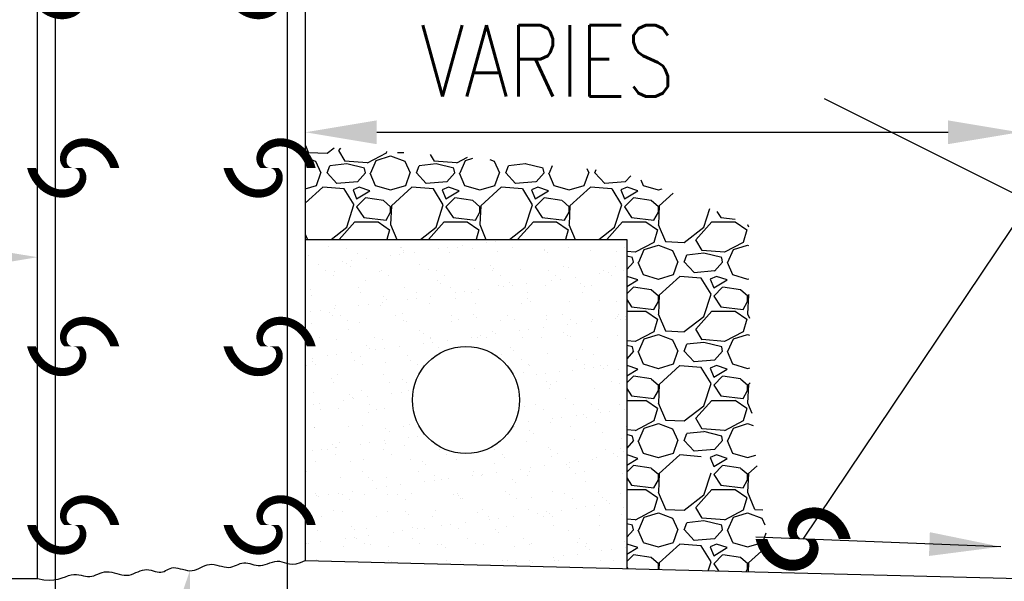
# Model space of a CAD drawing. Header units: inches. Extents: x -9715 to 32893, y -15613 to -1138.
# Tile 209 of 256: x 9218 to 9273, y -5390 to -5358. Entities that reach past the tile are written whole.
import ezdxf

# ---------------------------------------------------------------- set-up
doc = ezdxf.new("R2010")
doc.units = ezdxf.units.IN
doc.header["$MEASUREMENT"] = 0
doc.layers.get('0').update_dxf_attribs({"color": 252})
for name, color, linetype in [('S-ANNO-DIMS', 2, 'Continuous'), ('S-ANNO-TEXT', 2, 'Continuous'), ('S-WALL', 2, 'Continuous'), ('S-WALL-PATT', 1, 'Continuous'), ('S-WALL-RBAR', 4, 'Continuous')]:
    doc.layers.add(name, color=color, linetype=linetype)
doc.styles.add('125', font='romans.shx', dxfattribs={"width": 0.8, "height": 2})

# ---------------------------------------------------------------- blocks, each defined once
blk = doc.blocks.new('*X167')
at = {"color": 0}
for p, q in [((1327.08, 570.85), (1327.08, 570.85)), ((1328.64, 571.06), (1328.64, 571.06)), ((1331.08, 571.38), (1331.08, 571.38)), ((1300.58, 570.15), (1300.58, 570.15)), ((1303.44, 569.93), (1303.44, 569.93)), ((1312.58, 570.04), (1312.58, 570.04)), ((1312.78, 569.94), (1312.78, 569.94)), ((1313.14, 569.54), (1313.14, 569.54)), ((1313.16, 569.14), (1313.16, 569.14)), ((1314.93, 569.25), (1314.93, 569.25)), ((1319.01, 569.79), (1319.01, 569.79)), ((1320.57, 570), (1320.57, 570)), ((1320.84, 569.1), (1320.84, 569.1)), ((1322.12, 569.96), (1322.12, 569.96)), ((1323.01, 570.32), (1323.01, 570.32)), ((1324.76, 569.78), (1324.76, 569.78)), ((1328.94, 569.4), (1328.94, 569.4)), ((1331.46, 569.98), (1331.46, 569.98)), ((1336.77, 569.68), (1336.77, 569.68)), ((1336.79, 569.5), (1336.79, 569.5)), ((1337.32, 569.17), (1337.32, 569.17)), ((1340.81, 570), (1340.81, 570)), ((1344.47, 569.46), (1344.47, 569.46)), ((1348.95, 569.41), (1348.95, 569.41)), ((1350.15, 570.01), (1350.15, 570.01)), ((1297.21, 568.75), (1297.21, 568.75)), ((1302.86, 567.66), (1302.86, 567.66)), ((1304.42, 567.87), (1304.42, 567.87)), ((1305.31, 569.04), (1305.31, 569.04)), ((1306.86, 568.19), (1306.86, 568.19)), ((1310.93, 568.73), (1310.93, 568.73)), ((1312.49, 568.93), (1312.49, 568.93)), ((1298.78, 567.13), (1298.78, 567.13)), ((1300.04, 566.12), (1300.04, 566.12)), ((1301.44, 566.07), (1301.44, 566.07)), ((1303.57, 567.41), (1303.57, 567.41)), ((1304.12, 566.9), (1304.12, 566.9)), ((1309.12, 566.04), (1309.12, 566.04)), ((1309.38, 566.14), (1309.38, 566.14)), ((1315.75, 567.15), (1315.75, 567.15)), ((1317.22, 566.33), (1317.22, 566.33)), ((1318.72, 566.16), (1318.72, 566.16)), ((1325.07, 566.43), (1325.07, 566.43)), ((1327.75, 567.04), (1327.75, 567.04)), ((1328.07, 566.17), (1328.07, 566.17)), ((1328.3, 566.54), (1328.3, 566.54)), ((1332.75, 566.39), (1332.75, 566.39)), ((1337.41, 566.19), (1337.41, 566.19)), ((1339.93, 566.78), (1339.93, 566.78)), ((1340.85, 566.68), (1340.85, 566.68)), ((1346.75, 566.21), (1346.75, 566.21)), ((1348.7, 566.78), (1348.7, 566.78)), ((1350, 566.1), (1350, 566.1)), ((1301.3, 565.32), (1301.3, 565.32)), ((1306.73, 564.51), (1306.73, 564.51)), ((1310.65, 565.33), (1310.65, 565.33)), ((1318.73, 564.41), (1318.73, 564.41)), ((1319.99, 565.35), (1319.99, 565.35)), ((1329.33, 565.37), (1329.33, 565.37)), ((1330.91, 564.14), (1330.91, 564.14)), ((1337.92, 564.51), (1337.92, 564.51)), ((1338.67, 565.38), (1338.67, 565.38)), ((1339.48, 564.72), (1339.48, 564.72)), ((1341.92, 565.04), (1341.92, 565.04)), ((1346, 565.58), (1346, 565.58)), ((1347.56, 565.78), (1347.56, 565.78)), ((1348.02, 565.4), (1348.02, 565.4)), ((1297.4, 562.97), (1297.4, 562.97)), ((1305.5, 563.26), (1305.5, 563.26)), ((1313.35, 563.36), (1313.35, 563.36)), ((1319.29, 563.9), (1319.29, 563.9)), ((1321.03, 563.32), (1321.03, 563.32)), ((1323.33, 562.59), (1323.33, 562.59)), ((1325.77, 562.91), (1325.77, 562.91)), ((1329.13, 563.62), (1329.13, 563.62)), ((1329.85, 563.45), (1329.85, 563.45)), ((1331.41, 563.66), (1331.41, 563.66)), ((1333.85, 563.98), (1333.85, 563.98)), ((1336.98, 563.72), (1336.98, 563.72)), ((1342.92, 564.04), (1342.92, 564.04)), ((1343.47, 563.53), (1343.47, 563.53)), ((1344.66, 563.68), (1344.66, 563.68)), ((1297.71, 561.88), (1297.71, 561.88)), ((1305.86, 562.42), (1305.86, 562.42)), ((1309.71, 561.78), (1309.71, 561.78)), ((1310.27, 561.27), (1310.27, 561.27)), ((1313.7, 561.32), (1313.7, 561.32)), ((1315.2, 562.43), (1315.2, 562.43)), ((1315.26, 561.53), (1315.26, 561.53)), ((1317.7, 561.85), (1317.7, 561.85)), ((1321.77, 562.39), (1321.77, 562.39)), ((1321.9, 561.51), (1321.9, 561.51)), ((1324.54, 562.45), (1324.54, 562.45)), ((1333.89, 562.47), (1333.89, 562.47)), ((1333.9, 561.41), (1333.9, 561.41)), ((1334.45, 560.9), (1334.45, 560.9)), ((1341.04, 560.9), (1341.04, 560.9)), ((1343.23, 562.48), (1343.23, 562.48)), ((1346.08, 561.14), (1346.08, 561.14)), ((1348.89, 561), (1348.89, 561)), ((1297.55, 559.2), (1297.55, 559.2)), ((1299.11, 559.4), (1299.11, 559.4)), ((1301.55, 559.72), (1301.55, 559.72)), ((1301.63, 560.29), (1301.63, 560.29)), ((1305.62, 560.26), (1305.62, 560.26)), ((1307.18, 560.47), (1307.18, 560.47)), ((1309.31, 560.26), (1309.31, 560.26)), ((1309.62, 560.79), (1309.62, 560.79)), ((1317.41, 560.55), (1317.41, 560.55)), ((1325.26, 560.65), (1325.26, 560.65)), ((1332.94, 560.61), (1332.94, 560.61)), ((1300.7, 559.14), (1300.7, 559.14)), ((1301.25, 558.64), (1301.25, 558.64)), ((1302.46, 558.61), (1302.46, 558.61)), ((1303.73, 557.8), (1303.73, 557.8)), ((1311.8, 558.63), (1311.8, 558.63)), ((1312.88, 558.88), (1312.88, 558.88)), ((1313.07, 557.82), (1313.07, 557.82)), ((1313.54, 557.58), (1313.54, 557.58)), ((1321.15, 558.64), (1321.15, 558.64)), ((1321.22, 557.54), (1321.22, 557.54)), ((1322.41, 557.84), (1322.41, 557.84)), ((1324.88, 558.78), (1324.88, 558.78)), ((1325.43, 558.27), (1325.43, 558.27)), ((1329.32, 557.83), (1329.32, 557.83)), ((1330.49, 558.66), (1330.49, 558.66)), ((1331.75, 557.86), (1331.75, 557.86)), ((1337.06, 558.51), (1337.06, 558.51)), ((1337.17, 557.94), (1337.17, 557.94)), ((1339.83, 558.68), (1339.83, 558.68)), ((1341.1, 557.87), (1341.1, 557.87)), ((1344.69, 557.64), (1344.69, 557.64)), ((1344.85, 557.9), (1344.85, 557.9)), ((1348.76, 558.17), (1348.76, 558.17)), ((1349.07, 558.41), (1349.07, 558.41)), ((1349.17, 558.69), (1349.17, 558.69)), ((1349.62, 557.9), (1349.62, 557.9)), ((1350.33, 558.38), (1350.33, 558.38)), ((1350.44, 557.89), (1350.44, 557.89)), ((1297.59, 557.19), (1297.59, 557.19)), ((1303.86, 556.25), (1303.86, 556.25)), ((1305.69, 557.48), (1305.69, 557.48)), ((1315.86, 556.14), (1315.86, 556.14)), ((1328.04, 555.88), (1328.04, 555.88)), ((1332.61, 556.05), (1332.61, 556.05)), ((1334.17, 556.25), (1334.17, 556.25)), ((1336.61, 556.57), (1336.61, 556.57)), ((1340.69, 557.11), (1340.69, 557.11)), ((1342.25, 557.32), (1342.25, 557.32)), ((1298.94, 554.89), (1298.94, 554.89)), ((1301.82, 554.51), (1301.82, 554.51)), ((1308.28, 554.9), (1308.28, 554.9)), ((1309.5, 554.48), (1309.5, 554.48)), ((1316.42, 555.64), (1316.42, 555.64)), ((1317.6, 554.77), (1317.6, 554.77)), ((1317.62, 554.92), (1317.62, 554.92)), ((1320.46, 554.45), (1320.46, 554.45)), ((1324.54, 554.98), (1324.54, 554.98)), ((1325.45, 554.87), (1325.45, 554.87)), ((1326.1, 555.19), (1326.1, 555.19)), ((1326.97, 554.94), (1326.97, 554.94)), ((1328.54, 555.51), (1328.54, 555.51)), ((1333.13, 554.83), (1333.13, 554.83)), ((1336.31, 554.95), (1336.31, 554.95)), ((1340.05, 555.77), (1340.05, 555.77)), ((1340.6, 555.27), (1340.6, 555.27)), ((1341.23, 555.12), (1341.23, 555.12)), ((1345.65, 554.97), (1345.65, 554.97)), ((1349.08, 555.22), (1349.08, 555.22)), ((1306.84, 553.51), (1306.84, 553.51)), ((1307.4, 553), (1307.4, 553)), ((1308.39, 552.86), (1308.39, 552.86)), ((1309.95, 553.06), (1309.95, 553.06)), ((1312.39, 553.38), (1312.39, 553.38)), ((1316.46, 553.92), (1316.46, 553.92)), ((1318.02, 554.13), (1318.02, 554.13)), ((1319.03, 553.24), (1319.03, 553.24)), ((1331.03, 553.14), (1331.03, 553.14)), ((1331.58, 552.63), (1331.58, 552.63)), ((1343.21, 552.88), (1343.21, 552.88)), ((1297.78, 551.41), (1297.78, 551.41)), ((1300.31, 551.79), (1300.31, 551.79)), ((1301.87, 552), (1301.87, 552)), ((1304.31, 552.32), (1304.31, 552.32)), ((1304.89, 551.1), (1304.89, 551.1)), ((1305.88, 551.7), (1305.88, 551.7)), ((1313.73, 551.8), (1313.73, 551.8)), ((1314.23, 551.11), (1314.23, 551.11)), ((1329.51, 552.05), (1329.51, 552.05)), ((1332.91, 551.15), (1332.91, 551.15)), ((1337.36, 552.15), (1337.36, 552.15)), ((1342.25, 551.17), (1342.25, 551.17)), ((1345.04, 552.12), (1345.04, 552.12)), ((1296.81, 550.27), (1296.81, 550.27)), ((1297.83, 550.88), (1297.83, 550.88)), ((1298.38, 550.37), (1298.38, 550.37)), ((1306.15, 550.29), (1306.15, 550.29)), ((1310.01, 550.61), (1310.01, 550.61)), ((1315.49, 550.31), (1315.49, 550.31)), ((1334.18, 550.34), (1334.18, 550.34)), ((1334.19, 550.24), (1334.19, 550.24)), ((1341.42, 549.34), (1341.42, 549.34)), ((1343.45, 549.71), (1343.45, 549.71)), ((1343.52, 550.36), (1343.52, 550.36)), ((1345.02, 549.91), (1345.02, 549.91)), ((1346.2, 550.14), (1346.2, 550.14)), ((1346.75, 549.63), (1346.75, 549.63)), ((1347.45, 550.23), (1347.45, 550.23)), ((1349.27, 549.44), (1349.27, 549.44)), ((1300.99, 547.98), (1300.99, 547.98)), ((1302.01, 548.73), (1302.01, 548.73)), ((1309.68, 548.69), (1309.68, 548.69)), ((1312.99, 547.87), (1312.99, 547.87)), ((1333.31, 549.05), (1333.31, 549.05)), ((1335.38, 548.64), (1335.38, 548.64)), ((1336.94, 548.85), (1336.94, 548.85)), ((1339.38, 549.17), (1339.38, 549.17)), ((1301.36, 547.37), (1301.36, 547.37)), ((1310.7, 547.39), (1310.7, 547.39)), ((1313.55, 547.37), (1313.55, 547.37)), ((1313.92, 546.02), (1313.92, 546.02)), ((1337.18, 547.51), (1337.18, 547.51)), ((1337.55, 546.37), (1337.55, 546.37)), ((1337.73, 547), (1337.73, 547)), ((1338.73, 547.44), (1338.73, 547.44)), ((1345.22, 546.34), (1345.22, 546.34)), ((1348.07, 547.46), (1348.07, 547.46)), ((1349.36, 547.24), (1349.36, 547.24)), ((1297.96, 545.63), (1297.96, 545.63)), ((1303.08, 544.39), (1303.08, 544.39)), ((1303.98, 545.24), (1303.98, 545.24)), ((1304.53, 544.73), (1304.53, 544.73)), ((1304.64, 544.6), (1304.64, 544.6)), ((1306.07, 545.92), (1306.07, 545.92)), ((1307.08, 544.92), (1307.08, 544.92)), ((1311.15, 545.45), (1311.15, 545.45)), ((1312.71, 545.66), (1312.71, 545.66)), ((1340.34, 544.61), (1340.34, 544.61)), ((1297.97, 543.57), (1297.97, 543.57)), ((1299, 543.85), (1299, 543.85)), ((1299.23, 542.76), (1299.23, 542.76)), ((1302.2, 542.95), (1302.2, 542.95)), ((1307.31, 543.59), (1307.31, 543.59)), ((1308.57, 542.78), (1308.57, 542.78)), ((1309.87, 542.91), (1309.87, 542.91)), ((1333.5, 543.27), (1333.5, 543.27)), ((1335.34, 543.64), (1335.34, 543.64)), ((1336.6, 542.83), (1336.6, 542.83)), ((1341.61, 543.56), (1341.61, 543.56)), ((1344.68, 543.65), (1344.68, 543.65)), ((1345.94, 542.85), (1345.94, 542.85)), ((1349.46, 543.66), (1349.46, 543.66)), ((1350.22, 542.83), (1350.22, 542.83)), ((1307.14, 542.34), (1307.14, 542.34)), ((1338.14, 541.24), (1338.14, 541.24)), ((1339.71, 541.45), (1339.71, 541.45)), ((1342.15, 541.77), (1342.15, 541.77)), ((1343.33, 541.87), (1343.33, 541.87)), ((1343.88, 541.37), (1343.88, 541.37)), ((1346.22, 542.3), (1346.22, 542.3)), ((1347.78, 542.51), (1347.78, 542.51)), ((1298.12, 539.71), (1298.12, 539.71)), ((1298.15, 539.85), (1298.15, 539.85)), ((1303.78, 539.86), (1303.78, 539.86)), ((1306.26, 540.14), (1306.26, 540.14)), ((1310.12, 539.61), (1310.12, 539.61)), ((1313.13, 539.88), (1313.13, 539.88)), ((1314.11, 540.24), (1314.11, 540.24)), ((1331.81, 539.91), (1331.81, 539.91)), ((1334.07, 540.7), (1334.07, 540.7)), ((1337.74, 540.59), (1337.74, 540.59)), ((1341.15, 539.93), (1341.15, 539.93)), ((1345.41, 540.56), (1345.41, 540.56)), ((1350.5, 539.95), (1350.5, 539.95)), ((1310.68, 539.1), (1310.68, 539.1)), ((1313.92, 538.05), (1313.92, 538.05)), ((1315.48, 538.26), (1315.48, 538.26)), ((1334.31, 539.24), (1334.31, 539.24)), ((1334.86, 538.73), (1334.86, 538.73)), ((1341.8, 537.78), (1341.8, 537.78)), ((1346.49, 538.97), (1346.49, 538.97)), ((1349.65, 537.88), (1349.65, 537.88)), ((1299.33, 536.13), (1299.33, 536.13)), ((1300.39, 536.06), (1300.39, 536.06)), ((1301.11, 536.97), (1301.11, 536.97)), ((1301.66, 536.47), (1301.66, 536.47)), ((1301.77, 536.45), (1301.77, 536.45)), ((1302.39, 537.17), (1302.39, 537.17)), ((1305.84, 536.99), (1305.84, 536.99)), ((1307.41, 537.19), (1307.41, 537.19)), ((1309.73, 536.07), (1309.73, 536.07)), ((1309.84, 537.51), (1309.84, 537.51)), ((1310.06, 537.13), (1310.06, 537.13)), ((1313.29, 536.71), (1313.29, 536.71)), ((1319.07, 536.09), (1319.07, 536.09)), ((1328.42, 536.11), (1328.42, 536.11)), ((1333.69, 537.49), (1333.69, 537.49)), ((1337.47, 536.34), (1337.47, 536.34)), ((1337.76, 536.12), (1337.76, 536.12)), ((1347.1, 536.14), (1347.1, 536.14)), ((1349.48, 536.24), (1349.48, 536.24)), ((1297.77, 535.92), (1297.77, 535.92)), ((1301.65, 535.25), (1301.65, 535.25)), ((1311, 535.27), (1311, 535.27)), ((1314.3, 534.46), (1314.3, 534.46)), ((1320.34, 535.28), (1320.34, 535.28)), ((1321.97, 534.42), (1321.97, 534.42)), ((1329.68, 535.3), (1329.68, 535.3)), ((1330.07, 534.71), (1330.07, 534.71)), ((1337.93, 534.81), (1337.93, 534.81)), ((1339.02, 535.32), (1339.02, 535.32)), ((1344.91, 534.36), (1344.91, 534.36)), ((1345.6, 534.78), (1345.6, 534.78)), ((1348.37, 535.34), (1348.37, 535.34)), ((1348.99, 534.9), (1348.99, 534.9)), ((1350.03, 535.73), (1350.03, 535.73)), ((1350.55, 535.11), (1350.55, 535.11)), ((1298.34, 534.07), (1298.34, 534.07)), ((1304.27, 534.08), (1304.27, 534.08)), ((1306.45, 534.36), (1306.45, 534.36)), ((1316.27, 533.97), (1316.27, 533.97)), ((1316.83, 533.47), (1316.83, 533.47)), ((1328.45, 533.71), (1328.45, 533.71)), ((1332.84, 532.77), (1332.84, 532.77)), ((1334.4, 532.98), (1334.4, 532.98)), ((1336.84, 533.3), (1336.84, 533.3)), ((1340.46, 533.6), (1340.46, 533.6)), ((1340.91, 533.84), (1340.91, 533.84)), ((1341.01, 533.1), (1341.01, 533.1)), ((1342.47, 534.04), (1342.47, 534.04)), ((1296.87, 532.33), (1296.87, 532.33)), ((1302.58, 531.39), (1302.58, 531.39)), ((1306.21, 532.35), (1306.21, 532.35)), ((1307.25, 531.34), (1307.25, 531.34)), ((1310.25, 531.35), (1310.25, 531.35)), ((1315.55, 532.37), (1315.55, 532.37)), ((1318.35, 531.65), (1318.35, 531.65)), ((1319.44, 531.07), (1319.44, 531.07)), ((1320.69, 531.17), (1320.69, 531.17)), ((1324.76, 531.71), (1324.76, 531.71)), ((1324.89, 532.38), (1324.89, 532.38)), ((1326.21, 531.75), (1326.21, 531.75)), ((1326.32, 531.92), (1326.32, 531.92)), ((1328.76, 532.24), (1328.76, 532.24)), ((1333.88, 531.71), (1333.88, 531.71)), ((1334.24, 532.4), (1334.24, 532.4)), ((1341.98, 532), (1341.98, 532)), ((1343.58, 532.42), (1343.58, 532.42)), ((1349.84, 532.1), (1349.84, 532.1)), ((1307.81, 530.83), (1307.81, 530.83)), ((1308.61, 529.58), (1308.61, 529.58)), ((1310.17, 529.79), (1310.17, 529.79)), ((1312.61, 530.11), (1312.61, 530.11)), ((1316.69, 530.65), (1316.69, 530.65)), ((1318.25, 530.85), (1318.25, 530.85)), ((1331.44, 530.97), (1331.44, 530.97)), ((1331.99, 530.46), (1331.99, 530.46)), ((1343.62, 530.71), (1343.62, 530.71)), ((1298.24, 528.71), (1298.24, 528.71)), ((1298.53, 528.29), (1298.53, 528.29)), ((1298.79, 528.2), (1298.79, 528.2)), ((1300.53, 528.52), (1300.53, 528.52)), ((1302.1, 528.73), (1302.1, 528.73)), ((1302.81, 528.54), (1302.81, 528.54)), ((1304.53, 529.05), (1304.53, 529.05)), ((1306.63, 528.58), (1306.63, 528.58)), ((1310.42, 528.44), (1310.42, 528.44)), ((1312.15, 528.56), (1312.15, 528.56)), ((1313.42, 527.75), (1313.42, 527.75)), ((1314.49, 528.68), (1314.49, 528.68)), ((1321.5, 528.58), (1321.5, 528.58)), ((1322.16, 528.64), (1322.16, 528.64)), ((1322.42, 528.34), (1322.42, 528.34)), ((1322.76, 527.77), (1322.76, 527.77)), ((1322.97, 527.83), (1322.97, 527.83)), ((1330.26, 528.93), (1330.26, 528.93)), ((1330.84, 528.59), (1330.84, 528.59)), ((1332.1, 527.79), (1332.1, 527.79)), ((1334.6, 528.07), (1334.6, 528.07)), ((1338.12, 529.03), (1338.12, 529.03)), ((1340.18, 528.61), (1340.18, 528.61)), ((1341.45, 527.81), (1341.45, 527.81)), ((1345.79, 529), (1345.79, 529)), ((1346.61, 527.97), (1346.61, 527.97)), ((1349.52, 528.63), (1349.52, 528.63)), ((1304.08, 527.74), (1304.08, 527.74)), ((1342.17, 526.22), (1342.17, 526.22)), ((1343.68, 526.43), (1343.68, 526.43)), ((1345.24, 526.64), (1345.24, 526.64)), ((1347.16, 527.46), (1347.16, 527.46)), ((1347.68, 526.96), (1347.68, 526.96)), ((1350.03, 526.32), (1350.03, 526.32)), ((1299.29, 524.82), (1299.29, 524.82)), ((1301.4, 525.81), (1301.4, 525.81)), ((1302.77, 525.61), (1302.77, 525.61)), ((1308.63, 524.84), (1308.63, 524.84)), ((1310.44, 525.57), (1310.44, 525.57)), ((1313.4, 525.71), (1313.4, 525.71)), ((1313.96, 525.2), (1313.96, 525.2)), ((1317.97, 524.85), (1317.97, 524.85)), ((1318.54, 525.86), (1318.54, 525.86)), ((1325.58, 525.44), (1325.58, 525.44)), ((1326.4, 525.96), (1326.4, 525.96)), ((1327.32, 524.87), (1327.32, 524.87)), ((1329.09, 524.51), (1329.09, 524.51)), ((1331.53, 524.83), (1331.53, 524.83)), ((1334.07, 525.93), (1334.07, 525.93)), ((1335.6, 525.37), (1335.6, 525.37)), ((1336.66, 524.89), (1336.66, 524.89)), ((1337.16, 525.58), (1337.16, 525.58)), ((1337.59, 525.34), (1337.59, 525.34)), ((1338.14, 524.83), (1338.14, 524.83)), ((1339.6, 525.9), (1339.6, 525.9)), ((1346, 524.9), (1346, 524.9)), ((1349.77, 525.07), (1349.77, 525.07)), ((1304.39, 523.07), (1304.39, 523.07)), ((1306.82, 522.8), (1306.82, 522.8)), ((1314.68, 522.9), (1314.68, 522.9)), ((1316.57, 522.81), (1316.57, 522.81)), ((1319.45, 523.24), (1319.45, 523.24)), ((1321.01, 523.45), (1321.01, 523.45)), ((1322.35, 522.86), (1322.35, 522.86)), ((1323.45, 523.77), (1323.45, 523.77)), ((1327.53, 524.31), (1327.53, 524.31)), ((1330.45, 523.15), (1330.45, 523.15)), ((1338.31, 523.25), (1338.31, 523.25)), ((1345.98, 523.22), (1345.98, 523.22)), ((1298.72, 522.5), (1298.72, 522.5)), ((1304.86, 521.32), (1304.86, 521.32)), ((1304.94, 522.57), (1304.94, 522.57)), ((1307.3, 521.64), (1307.3, 521.64)), ((1311.38, 522.18), (1311.38, 522.18)), ((1312.94, 522.39), (1312.94, 522.39)), ((1315.38, 522.71), (1315.38, 522.71)), ((1328.57, 522.7), (1328.57, 522.7)), ((1329.12, 522.2), (1329.12, 522.2)), ((1340.75, 522.44), (1340.75, 522.44)), ((1296.79, 520.26), (1296.79, 520.26)), ((1297.16, 520.21), (1297.16, 520.21)), ((1299.23, 520.58), (1299.23, 520.58)), ((1302.96, 519.83), (1302.96, 519.83)), ((1303.3, 521.12), (1303.3, 521.12)), ((1305.23, 521.03), (1305.23, 521.03)), ((1306.5, 520.23), (1306.5, 520.23)), ((1307.55, 520.17), (1307.55, 520.17)), ((1310.63, 519.79), (1310.63, 519.79)), ((1314.58, 521.05), (1314.58, 521.05)), ((1315.84, 520.24), (1315.84, 520.24)), ((1318.73, 520.08), (1318.73, 520.08)), ((1319.55, 520.07), (1319.55, 520.07)), ((1320.11, 519.56), (1320.11, 519.56)), ((1323.92, 521.07), (1323.92, 521.07)), ((1325.18, 520.26), (1325.18, 520.26)), ((1326.59, 520.18), (1326.59, 520.18)), ((1331.73, 519.81), (1331.73, 519.81)), ((1333.26, 521.08), (1333.26, 521.08)), ((1334.26, 520.15), (1334.26, 520.15)), ((1334.53, 520.28), (1334.53, 520.28)), ((1342.36, 520.44), (1342.36, 520.44)), ((1342.6, 521.1), (1342.6, 521.1)), ((1343.74, 519.7), (1343.74, 519.7)), ((1343.87, 520.29), (1343.87, 520.29)), ((1350.22, 520.54), (1350.22, 520.54)), ((1350.44, 519.56), (1350.44, 519.56)), ((1338.37, 517.97), (1338.37, 517.97)), ((1339.93, 518.17), (1339.93, 518.17)), ((1342.37, 518.49), (1342.37, 518.49)), ((1344.29, 519.2), (1344.29, 519.2)), ((1346.44, 519.03), (1346.44, 519.03)), ((1348, 519.24), (1348, 519.24)), ((1298.53, 517.54), (1298.53, 517.54)), ((1310.53, 517.44), (1310.53, 517.44)), ((1311.05, 517.32), (1311.05, 517.32)), ((1320.4, 517.34), (1320.4, 517.34)), ((1322.72, 517.17), (1322.72, 517.17)), ((1329.74, 517.36), (1329.74, 517.36)), ((1330.64, 517.37), (1330.64, 517.37)), ((1331.85, 517.11), (1331.85, 517.11)), ((1334.29, 517.43), (1334.29, 517.43)), ((1334.72, 517.07), (1334.72, 517.07)), ((1338.49, 517.47), (1338.49, 517.47)), ((1339.08, 517.38), (1339.08, 517.38)), ((1346.17, 517.43), (1346.17, 517.43)), ((1348.42, 517.39), (1348.42, 517.39))]:
    blk.add_line(p, q, dxfattribs=at)
blk = doc.blocks.new('*X176')
at = {"color": 0}
for p, q in [((1515.72, 1789.57), (1516.18, 1788.47)), ((1516.19, 1788.44), (1519.34, 1788.29)), ((1519.35, 1788.31), (1520.54, 1789.23)), ((1521.3, 1788.75), (1521.66, 1789.15)), ((1522.37, 1786.94), (1521.32, 1788.74)), ((1529.34, 1788.6), (1529.25, 1788.3)), ((1531.19, 1788.44), (1532.21, 1788.4)), ((1515.68, 1787.59), (1517.4, 1786.95)), ((1517.4, 1786.95), (1518.3, 1785)), ((1526.09, 1786.67), (1522.34, 1786.97)), ((1529.25, 1788.29), (1526.1, 1786.64)), ((1526.7, 1785), (1527.6, 1787.1)), ((1527.6, 1787.1), (1530, 1787.85)), ((1530, 1787.85), (1532.4, 1786.95)), ((1532.4, 1786.95), (1533.3, 1785)), ((1537.37, 1786.94), (1536.71, 1788.08)), ((1541.09, 1786.67), (1537.34, 1786.97)), ((1542.88, 1787.57), (1541.1, 1786.64)), ((1541.7, 1785), (1542.6, 1787.1)), ((1542.6, 1787.1), (1543.84, 1787.49)), ((1546.67, 1787.22), (1547.4, 1786.95)), ((1547.4, 1786.95), (1548.3, 1785)), ((1519.35, 1785), (1519.8, 1786.2)), ((1522.66, 1786.49), (1519.81, 1786.19)), ((1525.65, 1785.76), (1522.65, 1786.51)), ((1525.8, 1784.99), (1525.65, 1785.74)), ((1534.35, 1785), (1534.8, 1786.2)), ((1537.66, 1786.49), (1534.81, 1786.19)), ((1540.65, 1785.76), (1537.65, 1786.51)), ((1540.8, 1784.99), (1540.65, 1785.74)), ((1549.35, 1785), (1549.8, 1786.2)), ((1552.66, 1786.49), (1549.81, 1786.19)), ((1555.65, 1785.76), (1552.65, 1786.51)), ((1555.8, 1784.99), (1555.65, 1785.74)), ((1556.7, 1785), (1557.23, 1786.24)), ((1562.97, 1785.71), (1563.3, 1785)), ((1564.35, 1785), (1564.56, 1785.56)), ((1517.55, 1782.9), (1518.3, 1785)), ((1521, 1783.23), (1519.35, 1785.03)), ((1524.44, 1783.51), (1520.99, 1783.21)), ((1525.8, 1785), (1524.45, 1783.5)), ((1526.54, 1785), (1527.44, 1782.9)), ((1532.55, 1782.9), (1533.3, 1785)), ((1536, 1783.23), (1534.35, 1785.03)), ((1539.44, 1783.51), (1535.99, 1783.21)), ((1540.8, 1785), (1539.45, 1783.5)), ((1541.54, 1785), (1542.44, 1782.9)), ((1547.55, 1782.9), (1548.3, 1785)), ((1551, 1783.23), (1549.35, 1785.03)), ((1554.44, 1783.51), (1550.99, 1783.21)), ((1555.8, 1785), (1554.45, 1783.5)), ((1556.54, 1785), (1557.44, 1782.9)), ((1562.55, 1782.9), (1563.3, 1785)), ((1566, 1783.23), (1564.35, 1785.03)), ((1569.44, 1783.51), (1565.99, 1783.21)), ((1570.37, 1784.52), (1569.45, 1783.5)), ((1572.05, 1783.82), (1572.44, 1782.9)), ((1515.68, 1782.34), (1517.56, 1782.89)), ((1518.6, 1782.6), (1515.68, 1779.93)), ((1522.2, 1782.29), (1518.6, 1782.59)), ((1523.87, 1779.61), (1522.22, 1782.31)), ((1524.75, 1782.6), (1523.7, 1782.15)), ((1523.7, 1782.15), (1524.3, 1780.65)), ((1524.3, 1780.65), (1526.55, 1782)), ((1526.55, 1782), (1524.75, 1782.6)), ((1527.44, 1782.89), (1529.99, 1782.14)), ((1530.01, 1782.14), (1532.56, 1782.89)), ((1533.6, 1782.6), (1530.15, 1779.45)), ((1537.2, 1782.29), (1533.6, 1782.59)), ((1538.87, 1779.61), (1537.22, 1782.31)), ((1539.75, 1782.6), (1538.7, 1782.15)), ((1538.7, 1782.15), (1539.3, 1780.65)), ((1539.3, 1780.65), (1541.55, 1782)), ((1541.55, 1782), (1539.75, 1782.6)), ((1542.44, 1782.89), (1544.99, 1782.14)), ((1545.01, 1782.14), (1547.56, 1782.89)), ((1548.6, 1782.6), (1545.15, 1779.45)), ((1552.2, 1782.29), (1548.6, 1782.59)), ((1553.87, 1779.61), (1552.22, 1782.31)), ((1554.75, 1782.6), (1553.7, 1782.15)), ((1553.7, 1782.15), (1554.3, 1780.65)), ((1554.3, 1780.65), (1556.55, 1782)), ((1556.55, 1782), (1554.75, 1782.6)), ((1557.44, 1782.89), (1559.99, 1782.14)), ((1560.01, 1782.14), (1562.56, 1782.89)), ((1563.6, 1782.6), (1560.15, 1779.45)), ((1567.2, 1782.29), (1563.6, 1782.59)), ((1568.87, 1779.61), (1567.22, 1782.31)), ((1569.75, 1782.6), (1568.7, 1782.15)), ((1568.7, 1782.15), (1569.3, 1780.65)), ((1569.3, 1780.65), (1571.55, 1782)), ((1571.55, 1782), (1569.75, 1782.6)), ((1572.44, 1782.89), (1574.99, 1782.14)), ((1575, 1782.14), (1575.63, 1782.33)), ((1525.8, 1780.8), (1524.3, 1779.3)), ((1528.81, 1780.35), (1525.81, 1780.8)), ((1530.02, 1779.28), (1528.82, 1780.33)), ((1540.8, 1780.8), (1539.3, 1779.3)), ((1543.81, 1780.35), (1540.81, 1780.8)), ((1545.02, 1779.28), (1543.82, 1780.33)), ((1555.8, 1780.8), (1554.3, 1779.3)), ((1558.81, 1780.35), (1555.81, 1780.8)), ((1560.02, 1779.28), (1558.82, 1780.33)), ((1570.8, 1780.8), (1569.3, 1779.3)), ((1573.81, 1780.35), (1570.81, 1780.8)), ((1575.02, 1779.28), (1573.82, 1780.33)), ((1577.47, 1781.56), (1575.15, 1779.45)), ((1522.65, 1775.85), (1523.85, 1779.6)), ((1524.3, 1779.3), (1525.5, 1777.5)), ((1530.15, 1779.45), (1530, 1776.3)), ((1530, 1778.4), (1530, 1779.3)), ((1537.65, 1775.85), (1538.85, 1779.6)), ((1539.3, 1779.3), (1540.5, 1777.5)), ((1545.15, 1779.45), (1545, 1776.3)), ((1545, 1778.4), (1545, 1779.3)), ((1552.65, 1775.85), (1553.85, 1779.6)), ((1554.3, 1779.3), (1555.5, 1777.5)), ((1560.15, 1779.45), (1560, 1776.3)), ((1560, 1778.4), (1560, 1779.3)), ((1567.65, 1775.85), (1568.85, 1779.6)), ((1569.3, 1779.3), (1570.5, 1777.5)), ((1575.15, 1779.45), (1575, 1776.3)), ((1575, 1778.4), (1575, 1779.3)), ((1582.65, 1775.85), (1583.66, 1778.98)), ((1584.84, 1778.49), (1585.5, 1777.5)), ((1525.5, 1777.5), (1529.25, 1777.05)), ((1529.25, 1777.05), (1530, 1778.4)), ((1540.5, 1777.5), (1544.25, 1777.05)), ((1544.25, 1777.05), (1545, 1778.4)), ((1555.5, 1777.5), (1559.25, 1777.05)), ((1559.25, 1777.05), (1560, 1778.4)), ((1570.5, 1777.5), (1574.25, 1777.05)), ((1574.25, 1777.05), (1575, 1778.4)), ((1585.5, 1777.5), (1587.93, 1777.2)), ((1520.01, 1773.82), (1522.65, 1775.86)), ((1521.36, 1773.82), (1524, 1776.75)), ((1524, 1776.75), (1527.9, 1776.75)), ((1527.9, 1776.77), (1529.85, 1775.42)), ((1529.85, 1775.4), (1529.4, 1773.82)), ((1529.98, 1776.32), (1531.04, 1773.82)), ((1535.01, 1773.82), (1537.65, 1775.86)), ((1536.36, 1773.82), (1539, 1776.75)), ((1539, 1776.75), (1542.9, 1776.75)), ((1542.9, 1776.77), (1544.85, 1775.42)), ((1544.85, 1775.4), (1544.4, 1773.82)), ((1544.98, 1776.32), (1546.04, 1773.82)), ((1550.01, 1773.82), (1552.65, 1775.86)), ((1551.36, 1773.82), (1554, 1776.75)), ((1554, 1776.75), (1557.9, 1776.75)), ((1557.9, 1776.77), (1559.85, 1775.42)), ((1559.85, 1775.4), (1559.4, 1773.82)), ((1559.98, 1776.32), (1561.04, 1773.82)), ((1565.01, 1773.82), (1567.65, 1775.86)), ((1566.36, 1773.82), (1569, 1776.75)), ((1569, 1776.75), (1572.9, 1776.75)), ((1572.9, 1776.77), (1574.85, 1775.42)), ((1574.85, 1775.4), (1574.25, 1773.3)), ((1574.98, 1776.32), (1576.18, 1773.47)), ((1579.35, 1773.31), (1582.65, 1775.86)), ((1581.3, 1773.75), (1584, 1776.75)), ((1584, 1776.75), (1587.9, 1776.75)), ((1587.9, 1776.77), (1589.85, 1775.42)), ((1589.85, 1775.4), (1589.25, 1773.3)), ((1589.98, 1776.32), (1590.14, 1775.95)), ((1590, 1776.34), (1590, 1776.3)), ((1515.68, 1774.67), (1516.04, 1773.82)), ((1582.37, 1771.94), (1581.32, 1773.74)), ((1574.25, 1773.29), (1571.1, 1771.64)), ((1571.7, 1770), (1572.6, 1772.1)), ((1572.6, 1772.1), (1575, 1772.85)), ((1575, 1772.85), (1577.4, 1771.95)), ((1576.19, 1773.44), (1579.34, 1773.29)), ((1577.4, 1771.95), (1578.3, 1770)), ((1586.09, 1771.67), (1582.34, 1771.97)), ((1589.25, 1773.29), (1586.1, 1771.64)), ((1586.7, 1770), (1587.6, 1772.1)), ((1587.6, 1772.1), (1590, 1772.85)), ((1590, 1772.85), (1590.17, 1772.78)), ((1571.09, 1771.67), (1569.68, 1771.78)), ((1570.65, 1770.76), (1569.68, 1771)), ((1570.8, 1769.99), (1570.65, 1770.74)), ((1579.35, 1770), (1579.8, 1771.2)), ((1582.66, 1771.49), (1579.81, 1771.19)), ((1585.65, 1770.76), (1582.65, 1771.51)), ((1585.8, 1769.99), (1585.65, 1770.74)), ((1570.8, 1770), (1569.68, 1768.75)), ((1571.54, 1770), (1572.44, 1767.9)), ((1577.55, 1767.9), (1578.3, 1770)), ((1581, 1768.23), (1579.35, 1770.03)), ((1585.8, 1770), (1584.45, 1768.5)), ((1586.54, 1770), (1587.44, 1767.9)), ((1569.75, 1767.6), (1569.68, 1767.57)), ((1569.68, 1765.88), (1571.55, 1767)), ((1571.55, 1767), (1569.75, 1767.6)), ((1572.44, 1767.89), (1574.99, 1767.14)), ((1575, 1767.14), (1577.55, 1767.89)), ((1578.6, 1767.6), (1575.15, 1764.45)), ((1582.2, 1767.29), (1578.6, 1767.59)), ((1584.44, 1768.51), (1580.99, 1768.21)), ((1583.87, 1764.61), (1582.22, 1767.31)), ((1584.75, 1767.6), (1583.7, 1767.15)), ((1583.7, 1767.15), (1584.3, 1765.65)), ((1584.3, 1765.65), (1586.55, 1767)), ((1586.55, 1767), (1584.75, 1767.6)), ((1587.44, 1767.89), (1589.99, 1767.14)), ((1590, 1767.14), (1590.23, 1767.21)), ((1570.8, 1765.8), (1569.68, 1764.68)), ((1573.81, 1765.35), (1570.81, 1765.8)), ((1575.02, 1764.28), (1573.82, 1765.33)), ((1585.8, 1765.8), (1584.3, 1764.3)), ((1588.81, 1765.35), (1585.81, 1765.8)), ((1590.02, 1764.28), (1588.82, 1765.33)), ((1569.68, 1763.73), (1570.5, 1762.5)), ((1575.15, 1764.45), (1575, 1761.3)), ((1575, 1763.4), (1575, 1764.3)), ((1582.65, 1760.85), (1583.85, 1764.6)), ((1584.3, 1764.3), (1585.5, 1762.5)), ((1590.15, 1764.45), (1590, 1761.3)), ((1590, 1763.4), (1590, 1764.3)), ((1590.26, 1764.54), (1590.15, 1764.45)), ((1570.5, 1762.5), (1574.25, 1762.05)), ((1574.25, 1762.05), (1575, 1763.4)), ((1585.5, 1762.5), (1589.25, 1762.05)), ((1589.25, 1762.05), (1590, 1763.4)), ((1569.68, 1761.75), (1572.9, 1761.75)), ((1572.9, 1761.77), (1574.85, 1760.42)), ((1574.85, 1760.4), (1574.25, 1758.3)), ((1574.98, 1761.32), (1576.18, 1758.47)), ((1579.35, 1758.31), (1582.65, 1760.86)), ((1581.3, 1758.75), (1584, 1761.75)), ((1584, 1761.75), (1587.9, 1761.75)), ((1587.9, 1761.77), (1589.85, 1760.42)), ((1589.85, 1760.4), (1589.25, 1758.3)), ((1589.98, 1761.32), (1590.3, 1760.58)), ((1582.37, 1756.94), (1581.32, 1758.74)), ((1574.25, 1758.29), (1571.1, 1756.64)), ((1571.7, 1755), (1572.6, 1757.1)), ((1572.6, 1757.1), (1575, 1757.85)), ((1575, 1757.85), (1577.4, 1756.95)), ((1576.19, 1758.44), (1579.34, 1758.29)), ((1577.4, 1756.95), (1578.3, 1755)), ((1586.09, 1756.67), (1582.34, 1756.97)), ((1589.25, 1758.29), (1586.1, 1756.64)), ((1586.7, 1755), (1587.6, 1757.1)), ((1587.6, 1757.1), (1590, 1757.85)), ((1590, 1757.85), (1590.33, 1757.73)), ((1571.09, 1756.67), (1569.68, 1756.78)), ((1570.65, 1755.76), (1569.68, 1756)), ((1570.8, 1754.99), (1570.65, 1755.74)), ((1579.35, 1755), (1579.8, 1756.2)), ((1582.66, 1756.49), (1579.81, 1756.19)), ((1585.65, 1755.76), (1582.65, 1756.51)), ((1585.8, 1754.99), (1585.65, 1755.74)), ((1570.8, 1755), (1569.68, 1753.75)), ((1571.54, 1755), (1572.44, 1752.9)), ((1577.55, 1752.9), (1578.3, 1755)), ((1581, 1753.23), (1579.35, 1755.03)), ((1585.8, 1755), (1584.45, 1753.5)), ((1586.54, 1755), (1587.44, 1752.9)), ((1569.75, 1752.6), (1569.68, 1752.57)), ((1569.68, 1750.88), (1571.55, 1752)), ((1571.55, 1752), (1569.75, 1752.6)), ((1572.44, 1752.89), (1574.99, 1752.14)), ((1575, 1752.14), (1577.55, 1752.89)), ((1578.6, 1752.6), (1575.15, 1749.45)), ((1582.2, 1752.29), (1578.6, 1752.59)), ((1584.44, 1753.51), (1580.99, 1753.21)), ((1583.87, 1749.61), (1582.22, 1752.31)), ((1584.75, 1752.6), (1583.7, 1752.15)), ((1583.7, 1752.15), (1584.3, 1750.65)), ((1584.3, 1750.65), (1586.55, 1752)), ((1586.55, 1752), (1584.75, 1752.6)), ((1587.44, 1752.89), (1589.99, 1752.14)), ((1590, 1752.14), (1590.38, 1752.25)), ((1570.8, 1750.8), (1569.68, 1749.68)), ((1573.81, 1750.35), (1570.81, 1750.8)), ((1575.02, 1749.28), (1573.82, 1750.33)), ((1585.8, 1750.8), (1584.3, 1749.3)), ((1588.81, 1750.35), (1585.81, 1750.8)), ((1590.02, 1749.28), (1588.82, 1750.33)), ((1569.68, 1748.73), (1570.5, 1747.5)), ((1575.15, 1749.45), (1575, 1746.3)), ((1575, 1748.4), (1575, 1749.3)), ((1582.65, 1745.85), (1583.85, 1749.6)), ((1584.3, 1749.3), (1585.5, 1747.5)), ((1590.15, 1749.45), (1590, 1746.3)), ((1590, 1748.4), (1590, 1749.3)), ((1590.41, 1749.68), (1590.15, 1749.45)), ((1570.5, 1747.5), (1574.25, 1747.05)), ((1574.25, 1747.05), (1575, 1748.4)), ((1585.5, 1747.5), (1589.25, 1747.05)), ((1589.25, 1747.05), (1590, 1748.4)), ((1569.68, 1746.75), (1572.9, 1746.75)), ((1572.9, 1746.77), (1574.85, 1745.42)), ((1574.85, 1745.4), (1574.25, 1743.3)), ((1574.98, 1746.32), (1576.18, 1743.47)), ((1579.35, 1743.31), (1582.65, 1745.86)), ((1581.3, 1743.75), (1584, 1746.75)), ((1584, 1746.75), (1587.9, 1746.75)), ((1587.9, 1746.77), (1589.85, 1745.42)), ((1589.85, 1745.4), (1589.25, 1743.3)), ((1589.98, 1746.32), (1590.7, 1744.63)), ((1582.37, 1741.94), (1581.32, 1743.74)), ((1574.25, 1743.29), (1571.1, 1741.64)), ((1571.7, 1740), (1572.6, 1742.1)), ((1572.6, 1742.1), (1575, 1742.85)), ((1575, 1742.85), (1577.4, 1741.95)), ((1576.19, 1743.44), (1579.34, 1743.29)), ((1589.25, 1743.29), (1586.1, 1741.64)), ((1586.7, 1740), (1587.6, 1742.1)), ((1587.6, 1742.1), (1590, 1742.85)), ((1590, 1742.85), (1590.91, 1742.51)), ((1571.09, 1741.67), (1569.68, 1741.78)), ((1570.65, 1740.76), (1569.68, 1741)), ((1570.8, 1739.99), (1570.65, 1740.74)), ((1577.4, 1741.95), (1578.3, 1740)), ((1579.35, 1740), (1579.8, 1741.2)), ((1582.66, 1741.49), (1579.81, 1741.19)), ((1586.09, 1741.67), (1582.34, 1741.97)), ((1585.65, 1740.76), (1582.65, 1741.51)), ((1585.8, 1739.99), (1585.65, 1740.74)), ((1570.8, 1740), (1569.68, 1738.75)), ((1571.54, 1740), (1572.44, 1737.9)), ((1577.55, 1737.9), (1578.3, 1740)), ((1581, 1738.23), (1579.35, 1740.03)), ((1585.8, 1740), (1584.45, 1738.5)), ((1586.54, 1740), (1587.44, 1737.9)), ((1569.75, 1737.6), (1569.68, 1737.57)), ((1571.55, 1737), (1569.75, 1737.6)), ((1572.44, 1737.89), (1574.99, 1737.14)), ((1575, 1737.14), (1577.55, 1737.89)), ((1578.6, 1737.6), (1575.15, 1734.45)), ((1582.2, 1737.29), (1578.6, 1737.59)), ((1584.44, 1738.51), (1580.99, 1738.21)), ((1584.75, 1737.6), (1583.7, 1737.15)), ((1583.7, 1737.15), (1584.3, 1735.65)), ((1586.55, 1737), (1584.75, 1737.6)), ((1587.44, 1737.89), (1589.99, 1737.14)), ((1590, 1737.14), (1591.4, 1737.56)), ((1569.68, 1735.88), (1571.55, 1737)), ((1570.8, 1735.8), (1569.68, 1734.68)), ((1573.81, 1735.35), (1570.81, 1735.8)), ((1584.3, 1735.65), (1586.55, 1737)), ((1585.8, 1735.8), (1584.3, 1734.3)), ((1588.81, 1735.35), (1585.81, 1735.8)), ((1591.58, 1735.76), (1590.15, 1734.45)), ((1575.02, 1734.28), (1573.82, 1735.33)), ((1575.15, 1734.45), (1575, 1731.3)), ((1575, 1733.4), (1575, 1734.3)), ((1582.65, 1730.85), (1583.85, 1734.6)), ((1584.3, 1734.3), (1585.5, 1732.5)), ((1590.02, 1734.28), (1588.82, 1735.33)), ((1590.15, 1734.45), (1590, 1731.3)), ((1590, 1733.4), (1590, 1734.3)), ((1569.68, 1733.73), (1570.5, 1732.5)), ((1570.5, 1732.5), (1574.25, 1732.05)), ((1574.25, 1732.05), (1575, 1733.4)), ((1585.5, 1732.5), (1589.25, 1732.05)), ((1589.25, 1732.05), (1590, 1733.4)), ((1569.68, 1731.75), (1572.9, 1731.75)), ((1572.9, 1731.77), (1574.85, 1730.42)), ((1574.98, 1731.32), (1576.18, 1728.47)), ((1579.35, 1728.31), (1582.65, 1730.86)), ((1581.3, 1728.75), (1584, 1731.75)), ((1584, 1731.75), (1587.9, 1731.75)), ((1587.9, 1731.77), (1589.85, 1730.42)), ((1589.98, 1731.32), (1591.18, 1728.47)), ((1574.85, 1730.4), (1574.25, 1728.3)), ((1589.85, 1730.4), (1589.25, 1728.3)), ((1574.25, 1728.29), (1571.1, 1726.64)), ((1572.6, 1727.1), (1575, 1727.85)), ((1575, 1727.85), (1577.4, 1726.95)), ((1576.19, 1728.44), (1579.34, 1728.29)), ((1582.37, 1726.94), (1581.32, 1728.74)), ((1589.25, 1728.29), (1586.1, 1726.64)), ((1587.6, 1727.1), (1590, 1727.85)), ((1590, 1727.85), (1592.4, 1726.95)), ((1591.19, 1728.44), (1592.53, 1728.38)), ((1571.09, 1726.67), (1569.68, 1726.78)), ((1570.65, 1725.76), (1569.68, 1726)), ((1570.8, 1724.99), (1570.65, 1725.74)), ((1571.7, 1725), (1572.6, 1727.1)), ((1577.4, 1726.95), (1578.3, 1725)), ((1579.35, 1725), (1579.8, 1726.2)), ((1582.66, 1726.49), (1579.81, 1726.19)), ((1586.09, 1726.67), (1582.34, 1726.97)), ((1585.65, 1725.76), (1582.65, 1726.51)), ((1585.8, 1724.99), (1585.65, 1725.74)), ((1586.7, 1725), (1587.6, 1727.1)), ((1592.4, 1726.95), (1592.91, 1725.84)), ((1570.8, 1725), (1569.68, 1723.75)), ((1571.54, 1725), (1572.44, 1722.9)), ((1577.55, 1722.9), (1578.3, 1725)), ((1581, 1723.23), (1579.35, 1725.03)), ((1585.8, 1725), (1584.45, 1723.5)), ((1586.54, 1725), (1587.44, 1722.9)), ((1592.55, 1722.9), (1593.12, 1724.5)), ((1569.75, 1722.6), (1569.68, 1722.57)), ((1571.55, 1722), (1569.75, 1722.6)), ((1572.44, 1722.89), (1574.99, 1722.14)), ((1575, 1722.14), (1577.55, 1722.89)), ((1578.6, 1722.6), (1575.15, 1719.45)), ((1582.2, 1722.29), (1578.6, 1722.59)), ((1584.44, 1723.51), (1580.99, 1723.21)), ((1583.87, 1719.61), (1582.22, 1722.31)), ((1584.75, 1722.6), (1583.7, 1722.15)), ((1586.55, 1722), (1584.75, 1722.6)), ((1587.44, 1722.89), (1589.99, 1722.14)), ((1590, 1722.14), (1592.55, 1722.89)), ((1593.43, 1722.44), (1590.15, 1719.45)), ((1569.68, 1720.88), (1571.55, 1722)), ((1570.8, 1720.8), (1569.68, 1719.68)), ((1573.81, 1720.35), (1570.81, 1720.8)), ((1583.7, 1722.15), (1584.3, 1720.65)), ((1584.3, 1720.65), (1586.55, 1722)), ((1585.8, 1720.8), (1584.3, 1719.3)), ((1588.81, 1720.35), (1585.81, 1720.8)), ((1575.02, 1719.28), (1573.82, 1720.33)), ((1575, 1718.4), (1575, 1719.3)), ((1575.15, 1719.45), (1575.09, 1718.33)), ((1583.38, 1718.13), (1583.85, 1719.6)), ((1584.3, 1719.3), (1585.11, 1718.08)), ((1590.02, 1719.28), (1588.82, 1720.33)), ((1590, 1718.4), (1590, 1719.3)), ((1590.15, 1719.45), (1590.07, 1717.96)), ((1569.68, 1718.73), (1569.86, 1718.46)), ((1574.97, 1718.34), (1575, 1718.4)), ((1589.76, 1717.97), (1590, 1718.4))]:
    blk.add_line(p, q, dxfattribs=at)

msp = doc.modelspace()

# ---------------------------------------------------------------- linework, layer by layer
at = {"layer": 'S-ANNO-DIMS'}
msp.add_line((9237.52897, -5364.55326), (9269.52897, -5364.55326), dxfattribs=at)
for points in [[(9237.52897, -5365.21993), (9237.52897, -5363.88659), (9233.52897, -5364.55326)], [(9269.52897, -5365.21993), (9269.52897, -5363.88659), (9273.52897, -5364.55326)], [(9214.52897, -5372.21993), (9214.52897, -5370.88659), (9218.52897, -5371.55326)]]:
    msp.add_solid(points, dxfattribs=at)
at = {"layer": 'S-ANNO-TEXT'}
for p, q in [((9261.41329, -5387.34685), (9279.4809, -5360.42944)), ((9272.48222, -5387.77258), (9258.7665, -5387.24505))]:
    msp.add_line(p, q, dxfattribs=at)
msp.add_lwpolyline([(9261.07996, -5387.34685, 4.66667, 0.66667, 1), (9261.74662, -5387.34685, 4.66667, 0.66667, 1)], format="xyseb", close=True, dxfattribs=at)
for points in [[(9268.46042, -5388.29182), (9268.50941, -5386.95938), (9272.48222, -5387.77258)], [(9225.73783, -5392.94722), (9227.05222, -5393.17122), (9227.06704, -5389.11607)]]:
    msp.add_solid(points, dxfattribs=at)
at = {"layer": 'S-WALL', "color": 3}
for p, q in [((9218.52897, -5389.55326), (9218.52897, -5320.55326)), ((9233.52897, -5320.55326), (9233.52897, -5388.55326)), ((9233.52897, -5370.21993), (9233.52897, -5388.55326)), ((9233.52897, -5388.55326), (9273.52897, -5389.55326)), ((9185.52897, -5389.55326), (9218.52897, -5389.55326))]:
    msp.add_line(p, q, dxfattribs=at)
at = {"layer": 'S-WALL', "color": 2}
msp.add_line((9262.58923, -5362.66698), (9291.52897, -5377.13685), dxfattribs=at)
at = {"layer": 'S-WALL'}
for p, q in [((9233.52897, -5370.55326), (9251.52897, -5370.55326)), ((9251.52897, -5370.55326), (9251.52897, -5389.00326))]:
    msp.add_line(p, q, dxfattribs=at)
at = {"layer": 'S-WALL', "color": 2}
msp.add_lwpolyline([(9218.52897, -5389.55326), (9218.87713, -5389.62843), (9219.18428, -5389.65182), (9219.45504, -5389.63487), (9219.69403, -5389.58906), (9219.90589, -5389.52581), (9220.09522, -5389.45658), (9220.26667, -5389.39284), (9220.42485, -5389.34601), (9220.57377, -5389.32462), (9220.71504, -5389.32538), (9220.84962, -5389.34208), (9220.97848, -5389.36849), (9221.10262, -5389.3984), (9221.223, -5389.42559), (9221.3406, -5389.44383), (9221.4564, -5389.4469), (9221.57133, -5389.43054), (9221.68617, -5389.39824), (9221.80161, -5389.35545), (9221.9184, -5389.30763), (9222.03725, -5389.26021), (9222.15887, -5389.21866), (9222.28399, -5389.18842), (9222.41333, -5389.17493), (9222.54729, -5389.1818), (9222.68507, -5389.20523), (9222.82552, -5389.23955), (9222.96751, -5389.27912), (9223.10992, -5389.31827), (9223.2516, -5389.35136), (9223.39143, -5389.37273), (9223.52828, -5389.37672), (9223.6613, -5389.35955), (9223.79083, -5389.3249), (9223.91748, -5389.27833), (9224.04186, -5389.22538), (9224.1646, -5389.17161), (9224.2863, -5389.12257), (9224.4076, -5389.08381), (9224.5291, -5389.06088), (9224.65115, -5389.05756), (9224.773, -5389.07048), (9224.89361, -5389.0945), (9225.01196, -5389.12449), (9225.12701, -5389.1553), (9225.23775, -5389.18179), (9225.34313, -5389.19882), (9225.44214, -5389.20125), (9225.53428, -5389.18564), (9225.62129, -5389.15533), (9225.70541, -5389.11535), (9225.78891, -5389.07075), (9225.87406, -5389.02656), (9225.96312, -5388.98782), (9226.05836, -5388.95956), (9226.16203, -5388.94683), (9226.27568, -5388.95291), (9226.39797, -5388.97411), (9226.52684, -5389.00497), (9226.66024, -5389.04004), (9226.79612, -5389.07389), (9226.9324, -5389.10105), (9227.06703, -5389.11607), (9227.19797, -5389.11352), (9227.32372, -5389.08981), (9227.44516, -5389.04882), (9227.56371, -5388.99632), (9227.68082, -5388.93806), (9227.79793, -5388.8798), (9227.91649, -5388.82729), (9228.03792, -5388.78631), (9228.16367, -5388.76259), (9228.29468, -5388.76004), (9228.42979, -5388.77507), (9228.56738, -5388.80222), (9228.70579, -5388.83607), (9228.84337, -5388.87114), (9228.97849, -5388.902), (9229.10949, -5388.9232), (9229.23473, -5388.92928), (9229.35306, -5388.91655), (9229.46532, -5388.8883), (9229.57285, -5388.84955), (9229.67698, -5388.80536), (9229.77906, -5388.76076), (9229.88041, -5388.72078), (9229.98238, -5388.69047), (9230.08631, -5388.67486), (9230.19329, -5388.67731), (9230.30346, -5388.69446), (9230.41671, -5388.72128), (9230.53295, -5388.75272), (9230.65207, -5388.78375), (9230.77397, -5388.80934), (9230.89854, -5388.82443), (9231.02568, -5388.824), (9231.15521, -5388.80483), (9231.28659, -5388.77095), (9231.4192, -5388.72823), (9231.55243, -5388.68253), (9231.68566, -5388.63971), (9231.81827, -5388.60563), (9231.94965, -5388.58615), (9232.07918, -5388.58713), (9232.20732, -5388.61153), (9232.33887, -5388.65075), (9232.47971, -5388.69329), (9232.63571, -5388.72765), (9232.81276, -5388.74233), (9233.01674, -5388.72582), (9233.25351, -5388.66663), (9233.52897, -5388.55326)], dxfattribs=at)
msp.add_circle((9242.52897, -5379.55326), 3, dxfattribs=at)
at = {"layer": 'S-WALL-RBAR', "color": 4}
for p, q in [((9219.52897, -5321.55326), (9219.52897, -5397.88187)), ((9232.52897, -5399.55326), (9232.52897, -5321.55326))]:
    msp.add_line(p, q, dxfattribs=at)
at = {"layer": 'S-WALL-RBAR'}
for points in [[(9220.27897, -5356.55326, 4.66667, 0.5, 1), (9220.77897, -5356.55326, 4.66667, 0.5, 1)], [(9231.27897, -5356.55326, 4.66667, 0.5, 1), (9231.77897, -5356.55326, 4.66667, 0.5, 1)], [(9220.27897, -5366.55326, 4.66667, 0.5, 1), (9220.77897, -5366.55326, 4.66667, 0.5, 1)], [(9231.27897, -5366.55326, 4.66667, 0.5, 1), (9231.77897, -5366.55326, 4.66667, 0.5, 1)], [(9220.27897, -5376.55326, 4.66667, 0.5, 1), (9220.77897, -5376.55326, 4.66667, 0.5, 1)], [(9231.27897, -5376.55326, 4.66667, 0.5, 1), (9231.77897, -5376.55326, 4.66667, 0.5, 1)], [(9220.27897, -5386.55326, 4.66667, 0.5, 1), (9220.77897, -5386.55326, 4.66667, 0.5, 1)], [(9231.27897, -5386.55326, 4.66667, 0.5, 1), (9231.77897, -5386.55326, 4.66667, 0.5, 1)]]:
    msp.add_lwpolyline(points, format="xyseb", close=True, dxfattribs=at)

# ---------------------------------------------------------------- block references
at = {"layer": 'S-WALL-PATT', "xscale": 0.3333333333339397, "yscale": 0.3333333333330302, "zscale": 0.3333333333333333}
for name, p in [('*X176', (8728.30307, -5961.82638)), ('*X167', (8801.32977, -5561.01688))]:
    msp.add_blockref(name, p, dxfattribs=at)

# ---------------------------------------------------------------- texts
at = {"layer": 'S-ANNO-DIMS', "style": '125', "width": 0.8}
msp.add_text('VARIES', height=4, dxfattribs=at).set_placement((9239.97958, -5362.55326))

doc.saveas('drawing.dxf')
